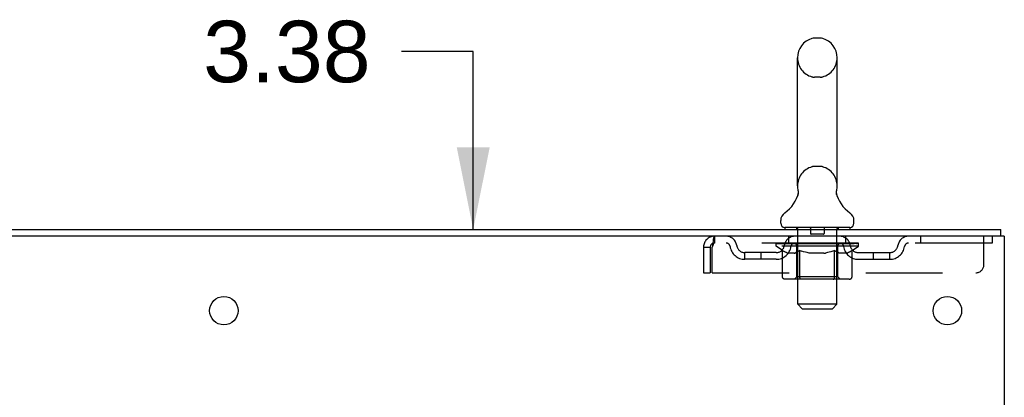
# Model space of a CAD drawing. Header units: inches. Extents: x 0 to 215, y 0 to 139.
# Tile 113 of 114: x 133.08 to 148.22, y 92.42 to 98.23. Entities that reach past the tile are written whole.
import ezdxf

# ---------------------------------------------------------------- set-up
doc = ezdxf.new("R2010")
doc.units = ezdxf.units.IN
doc.header["$LTSCALE"] = 11.804375
doc.header["$MEASUREMENT"] = 0
doc.linetypes.add('HIDDEN', pattern=[0.2, 0.1, -0.1])
doc.layers.get('0').update_dxf_attribs({"linetype": 'CONTINUOUS'})
doc.layers.add('DEFAULT_2', color=8, linetype='HIDDEN')
doc.layers.add('DIMENSIONS', color=7, linetype='CONTINUOUS')
doc.styles.get("Standard").update_dxf_attribs({"font": 'arial.ttf'})
doc.dimstyles.new('DIMSTYLE_1', dxfattribs={"dimtxt": 0.946875, "dimasz": 1.2625, "dimexe": 0.09, "dimexo": 0.07, "dimgap": 0.0375, "dimtad": 0, "dimtih": 1, "dimtoh": 1, "dimzin": 4, "dimdsep": 46, "dimtxsty": 'Standard', "dimblk": '_FILLED', "dimblk1": '_FILLED', "dimblk2": '_FILLED', "dimcen": 0.09, "dimadec": 3, "dimazin": 1, "dimtfac": 1, "dimtdec": 3, "dimtofl": 0, "dimtmove": 0, "dimatfit": 3, "dimldrblk": '_FILLED', "dimfxl": 0, "dimtolj": 1, "dimtzin": 4, "dimarcsym": 0})

# ---------------------------------------------------------------- blocks, each defined once
blk = doc.blocks.new('_FILLED')
at = {"color": 0, "linetype": 'ByBlock'}
blk.add_solid([(0, 0), (-1, 0.2), (-1, -0.2)], dxfattribs=at)
blk = doc.blocks.new('*D20')
at = {"layer": 'DIMENSIONS', "color": 2, "linetype": 'Continuous'}
for p, q in [((140.053, 97.741), (138.948, 97.741)), ((140.053, 95.001), (140.053, 97.741)), ((140.053, 91.626), (140.053, 89.101))]:
    blk.add_line(p, q, dxfattribs=at)
at = {"layer": 'DIMENSIONS', "color": 2, "linetype": 'Continuous', "xscale": 1.2625, "yscale": 1.2625, "zscale": 1.2625}
for p, rotation in [((140.053, 95.001), 270), ((140.053, 91.626), 90)]:
    blk.add_blockref('_FILLED', p, dxfattribs=dict(at, rotation=rotation))
at = {"layer": 'DIMENSIONS', "color": 2, "linetype": 'Continuous', "insert": (138.475, 98.215), "char_height": 0.9469, "width": 2.57311, "attachment_point": 3, "line_spacing_factor": 0.9}
blk.add_mtext('3.38', dxfattribs=at)

msp = doc.modelspace()

# ---------------------------------------------------------------- linework, layer by layer
at = {"color": 7, "linetype": 'Continuous'}
for p, q in [((145.388, 97.946), (145.3, 97.946)), ((145.038, 95.671), (145.038, 97.646)), ((145.65, 95.671), (145.65, 97.646)), ((145.638, 95.577), (145.639, 95.582)), ((145.638, 95.572), (145.638, 95.577)), ((145.638, 95.567), (145.638, 95.572)), ((145.638, 95.562), (145.638, 95.567)), ((145.639, 95.552), (145.638, 95.557)), ((145.639, 95.587), (145.64, 95.592)), ((145.639, 95.582), (145.639, 95.587)), ((145.64, 95.547), (145.639, 95.553)), ((145.64, 95.543), (145.64, 95.548)), ((145.641, 95.538), (145.64, 95.543)), ((145.641, 95.597), (145.642, 95.601)), ((145.642, 95.534), (145.641, 95.538)), ((145.044, 95.528), (145.043, 95.524)), ((144.781, 95.1), (144.781, 95.139)), ((145.906, 95.1), (145.906, 95.139)), ((144.844, 95.031), (144.844, 95.001)), ((145.844, 95.031), (144.844, 95.031)), ((145.844, 95.031), (145.844, 95.001)), ((148.167, 94.897), (148.167, 95.001))]:
    msp.add_line(p, q, dxfattribs=at)
at = {"color": 3, "linetype": 'Continuous'}
for p, q in [((124.408, 95.001), (148.167, 95.001)), ((148.219, 94.897), (124.413, 94.897)), ((148.219, 94.897), (148.219, 9.105))]:
    msp.add_line(p, q, dxfattribs=at)
at = {"color": 7, "linetype": 'Continuous'}
for points in [[(145.046, 95.601), (145.047, 95.597), (145.048, 95.592), (145.049, 95.587), (145.049, 95.582), (145.05, 95.577), (145.05, 95.572), (145.05, 95.568), (145.05, 95.563), (145.049, 95.558), (145.049, 95.553), (145.048, 95.548), (145.047, 95.543), (145.046, 95.538), (145.045, 95.533), (145.044, 95.528)], [(145.638, 95.557), (145.638, 95.562), (145.638, 95.567)], [(145.64, 95.592), (145.641, 95.597), (145.642, 95.601)]]:
    msp.add_lwpolyline(points, dxfattribs=at)
at = {"color": 3, "linetype": 'Continuous'}
for centre in [(136.219, 93.751), (147.344, 93.751)]:
    msp.add_circle(centre, 0.219, dxfattribs=at)
at = {"color": 7, "linetype": 'Continuous'}
for centre, radius, start, end in [((145.344, 97.646), 0.306, 105.6303, 180), ((145.3, 97.803), 0.144, 90, 105.6303), ((145.388, 97.803), 0.144, 74.3697, 90), ((145.344, 97.646), 0.306, 0, 74.3697), ((144.546, 95.688), 0.523, 304.6624, 347.2389), ((145.344, 95.671), 0.306, 180, 193.2053), ((146.142, 95.688), 0.523, 192.7611, 235.3376), ((145.344, 95.671), 0.306, 346.7947, 360), ((144.925, 95.139), 0.144, 124.6624, 180), ((145.763, 95.139), 0.144, 360, 55.3376), ((144.85, 95.1), 0.069, 180, 265), ((145.837, 95.1), 0.069, 275, 360)]:
    msp.add_arc(centre, radius, start, end, dxfattribs=at)
at = {"layer": 'DEFAULT_2', "color": 8, "linetype": 'HIDDEN'}
for p, q in [((145.388, 97.346), (145.3, 97.346)), ((145.388, 95.971), (145.3, 95.971)), ((145.024, 95.031), (145.024, 95.001)), ((145.044, 93.85), (145.044, 95.001)), ((145.239, 95.021), (145.239, 94.941)), ((145.439, 94.931), (145.249, 94.931)), ((145.449, 95.021), (145.449, 94.941)), ((145.644, 93.85), (145.644, 95.001)), ((145.664, 95.031), (145.664, 95.001)), ((143.761, 94.897), (143.761, 94.793)), ((148.031, 94.793), (143.761, 94.793)), ((144.711, 94.746), (144.711, 94.786)), ((144.711, 94.786), (145.017, 94.786)), ((144.712, 94.786), (144.712, 94.791)), ((144.832, 94.789), (144.712, 94.791)), ((144.72, 94.786), (144.72, 94.793)), ((144.729, 94.783), (144.729, 94.786)), ((144.729, 94.783), (145.959, 94.783)), ((144.738, 94.783), (144.738, 94.786)), ((144.739, 94.783), (144.739, 94.786)), ((144.749, 94.786), (144.749, 94.793)), ((144.765, 94.783), (144.765, 94.786)), ((144.767, 94.783), (144.767, 94.786)), ((144.795, 94.786), (144.795, 94.793)), ((144.81, 94.783), (144.81, 94.786)), ((144.813, 94.783), (144.813, 94.786)), ((144.832, 94.786), (144.832, 94.789)), ((144.859, 94.786), (144.859, 94.793)), ((144.86, 94.783), (144.86, 94.786)), ((144.861, 94.783), (144.861, 94.786)), ((144.864, 94.783), (144.864, 94.786)), ((144.871, 94.783), (144.871, 94.786)), ((144.871, 94.783), (144.871, 94.786)), ((144.875, 94.783), (144.875, 94.786)), ((144.878, 94.783), (144.878, 94.787)), ((144.882, 94.783), (144.882, 94.786)), ((144.896, 94.783), (144.896, 94.786)), ((144.906, 94.793), (144.906, 94.897)), ((144.915, 94.783), (144.915, 94.789)), ((144.915, 94.783), (144.915, 94.786)), ((144.935, 94.783), (144.935, 94.786)), ((144.935, 94.783), (144.935, 94.786)), ((144.937, 94.786), (144.937, 94.793)), ((144.947, 94.783), (144.947, 94.786)), ((144.951, 94.783), (144.951, 94.786)), ((144.96, 94.783), (144.96, 94.786)), ((144.971, 94.783), (144.971, 94.79)), ((144.987, 94.783), (144.987, 94.786)), ((144.99, 94.783), (144.99, 94.786)), ((145.017, 94.783), (145.017, 94.786)), ((145.084, 94.786), (145.022, 94.786)), ((145.027, 94.786), (145.027, 94.793)), ((145.034, 94.783), (145.034, 94.786)), ((145.039, 94.783), (145.039, 94.786)), ((145.045, 94.783), (145.045, 94.791)), ((145.049, 94.783), (145.049, 94.786)), ((145.06, 94.783), (145.06, 94.786)), ((145.084, 94.783), (145.084, 94.786)), ((145.159, 94.786), (145.1, 94.786)), ((145.12, 94.783), (145.12, 94.786)), ((145.127, 94.786), (145.127, 94.793)), ((145.131, 94.783), (145.131, 94.786)), ((145.133, 94.783), (145.133, 94.792)), ((145.136, 94.783), (145.136, 94.786)), ((145.144, 94.783), (145.144, 94.786)), ((145.159, 94.783), (145.159, 94.786)), ((145.239, 94.786), (145.185, 94.786)), ((145.198, 94.783), (145.198, 94.786)), ((145.229, 94.786), (145.344, 94.793)), ((145.234, 94.786), (145.234, 94.793)), ((145.234, 94.786), (145.234, 94.793)), ((145.234, 94.793), (145.234, 94.793)), ((145.234, 94.783), (145.234, 94.786)), ((145.238, 94.783), (145.238, 94.786)), ((145.239, 94.783), (145.239, 94.786)), ((145.24, 94.783), (145.24, 94.786)), ((145.323, 94.786), (145.275, 94.786)), ((145.28, 94.783), (145.28, 94.786)), ((145.323, 94.783), (145.323, 94.786)), ((145.341, 94.786), (145.341, 94.786)), ((145.341, 94.783), (145.341, 94.786)), ((145.341, 94.783), (145.341, 94.786)), ((145.344, 94.786), (145.344, 94.793)), ((145.344, 94.793), (145.458, 94.786)), ((145.346, 94.783), (145.346, 94.786)), ((145.346, 94.786), (145.347, 94.786)), ((145.347, 94.783), (145.347, 94.786)), ((145.365, 94.783), (145.365, 94.786)), ((145.365, 94.786), (145.413, 94.786)), ((145.407, 94.783), (145.407, 94.786)), ((145.448, 94.783), (145.448, 94.786)), ((145.448, 94.783), (145.448, 94.786)), ((145.448, 94.786), (145.503, 94.786)), ((145.449, 94.783), (145.449, 94.786)), ((145.453, 94.786), (145.453, 94.793)), ((145.453, 94.793), (145.454, 94.793)), ((145.453, 94.783), (145.453, 94.786)), ((145.454, 94.786), (145.454, 94.793)), ((145.49, 94.783), (145.49, 94.786)), ((145.529, 94.783), (145.529, 94.786)), ((145.529, 94.786), (145.588, 94.786)), ((145.544, 94.783), (145.544, 94.786)), ((145.552, 94.783), (145.552, 94.786)), ((145.554, 94.783), (145.554, 94.792)), ((145.557, 94.783), (145.557, 94.786)), ((145.56, 94.786), (145.56, 94.793)), ((145.568, 94.783), (145.568, 94.786)), ((145.604, 94.783), (145.604, 94.786)), ((145.604, 94.786), (145.666, 94.786)), ((145.628, 94.783), (145.628, 94.786)), ((145.639, 94.783), (145.639, 94.786)), ((145.643, 94.783), (145.643, 94.791)), ((145.649, 94.783), (145.649, 94.786)), ((145.654, 94.783), (145.654, 94.786)), ((145.661, 94.786), (145.661, 94.793)), ((145.671, 94.783), (145.671, 94.786)), ((145.671, 94.786), (145.872, 94.786)), ((145.698, 94.783), (145.698, 94.786)), ((145.701, 94.783), (145.701, 94.786)), ((145.717, 94.783), (145.717, 94.79)), ((145.728, 94.783), (145.728, 94.786)), ((145.737, 94.783), (145.737, 94.786)), ((145.741, 94.783), (145.741, 94.786)), ((145.751, 94.786), (145.751, 94.793)), ((145.752, 94.783), (145.752, 94.786)), ((145.752, 94.783), (145.752, 94.786)), ((145.773, 94.783), (145.773, 94.789)), ((145.773, 94.783), (145.773, 94.786)), ((145.781, 94.793), (145.781, 94.897)), ((145.791, 94.783), (145.791, 94.786)), ((145.806, 94.783), (145.806, 94.786)), ((145.81, 94.783), (145.81, 94.787)), ((145.813, 94.783), (145.813, 94.786)), ((145.817, 94.783), (145.817, 94.786)), ((145.817, 94.783), (145.817, 94.786)), ((145.824, 94.783), (145.824, 94.786)), ((145.827, 94.783), (145.827, 94.786)), ((145.828, 94.783), (145.828, 94.786)), ((145.829, 94.786), (145.829, 94.793)), ((145.875, 94.783), (145.875, 94.786)), ((145.878, 94.783), (145.878, 94.786)), ((145.892, 94.786), (145.892, 94.793)), ((145.921, 94.783), (145.921, 94.786)), ((145.923, 94.783), (145.923, 94.786)), ((145.939, 94.786), (145.939, 94.793)), ((145.949, 94.783), (145.949, 94.786)), ((145.95, 94.783), (145.95, 94.786)), ((145.959, 94.783), (145.959, 94.786)), ((145.968, 94.786), (145.968, 94.793)), ((145.977, 94.746), (145.977, 94.793)), ((146.931, 94.897), (146.931, 94.793)), ((147.906, 94.459), (147.906, 94.897)), ((148.031, 94.897), (148.031, 94.793)), ((143.594, 94.73), (143.594, 94.334)), ((143.594, 94.73), (143.698, 94.73)), ((143.698, 94.73), (143.698, 94.334)), ((143.728, 94.334), (143.728, 94.73)), ((144.229, 94.542), (144.229, 94.646)), ((144.712, 94.646), (144.229, 94.646)), ((144.479, 94.542), (144.479, 94.646)), ((144.807, 94.678), (144.711, 94.746)), ((145.977, 94.746), (144.711, 94.746)), ((144.807, 94.272), (144.807, 94.678)), ((144.807, 94.678), (144.822, 94.668)), ((144.837, 94.659), (144.822, 94.668)), ((144.852, 94.651), (144.837, 94.659)), ((144.866, 94.645), (144.852, 94.652)), ((144.88, 94.639), (144.866, 94.645)), ((144.895, 94.635), (144.88, 94.639)), ((144.989, 94.635), (144.895, 94.635)), ((144.989, 94.635), (145.003, 94.639)), ((145.017, 94.645), (145.003, 94.639)), ((145.031, 94.651), (145.017, 94.645)), ((145.031, 94.274), (145.031, 94.743)), ((145.046, 94.659), (145.031, 94.651)), ((145.06, 94.668), (145.045, 94.659)), ((145.075, 94.678), (145.06, 94.668)), ((145.075, 94.272), (145.075, 94.678)), ((145.075, 94.678), (145.104, 94.668)), ((145.133, 94.659), (145.104, 94.668)), ((145.161, 94.651), (145.133, 94.659)), ((145.189, 94.645), (145.161, 94.652)), ((145.217, 94.639), (145.189, 94.645)), ((145.245, 94.635), (145.217, 94.639)), ((145.443, 94.635), (145.245, 94.635)), ((145.443, 94.635), (145.47, 94.639)), ((145.498, 94.645), (145.47, 94.639)), ((145.526, 94.651), (145.498, 94.645)), ((145.554, 94.659), (145.525, 94.651)), ((145.582, 94.667), (145.553, 94.659)), ((145.61, 94.677), (145.581, 94.667)), ((145.61, 94.272), (145.61, 94.677)), ((145.61, 94.677), (145.624, 94.667)), ((145.638, 94.659), (145.624, 94.668)), ((145.652, 94.651), (145.638, 94.659)), ((145.666, 94.645), (145.652, 94.651)), ((145.657, 94.274), (145.657, 94.743)), ((145.679, 94.639), (145.665, 94.645)), ((145.692, 94.635), (145.679, 94.639)), ((145.796, 94.635), (145.692, 94.635)), ((145.796, 94.635), (145.81, 94.639)), ((145.823, 94.645), (145.81, 94.639)), ((145.837, 94.651), (145.823, 94.645)), ((145.85, 94.659), (145.836, 94.651)), ((145.864, 94.667), (145.85, 94.659)), ((145.878, 94.677), (145.864, 94.667)), ((145.878, 94.677), (145.977, 94.746)), ((145.878, 94.272), (145.878, 94.677)), ((145.975, 94.646), (146.458, 94.646)), ((146.208, 94.542), (146.208, 94.646)), ((146.458, 94.542), (146.458, 94.646)), ((144.712, 94.542), (144.229, 94.542)), ((145.975, 94.542), (146.458, 94.542)), ((143.594, 94.334), (143.698, 94.334)), ((143.728, 94.334), (147.781, 94.334)), ((145.835, 94.235), (144.85, 94.235)), ((145.031, 94.274), (144.991, 94.235)), ((145.657, 94.274), (145.031, 94.274)), ((145.589, 94.235), (145.591, 94.235)), ((145.596, 94.237), (145.599, 94.239)), ((145.599, 94.239), (145.601, 94.241)), ((145.657, 94.274), (145.696, 94.235)), ((145.113, 93.781), (145.044, 93.85)), ((145.644, 93.85), (145.044, 93.85)), ((145.113, 93.781), (145.575, 93.781)), ((145.575, 93.781), (145.644, 93.85))]:
    msp.add_line(p, q, dxfattribs=at)
for points in [[(143.761, 94.897), (143.759, 94.896), (143.756, 94.893), (143.754, 94.887), (143.751, 94.88), (143.749, 94.871), (143.747, 94.86), (143.744, 94.848), (143.742, 94.834), (143.74, 94.819), (143.737, 94.802), (143.735, 94.785), (143.733, 94.767), (143.73, 94.749), (143.728, 94.73)], [(143.761, 94.793), (143.759, 94.792), (143.756, 94.791), (143.754, 94.789), (143.751, 94.787), (143.749, 94.783), (143.747, 94.779), (143.744, 94.774), (143.742, 94.769), (143.74, 94.763), (143.737, 94.757), (143.735, 94.751), (143.733, 94.744), (143.73, 94.737), (143.728, 94.73)], [(144.85, 94.235), (144.845, 94.235), (144.84, 94.236), (144.835, 94.237), (144.83, 94.239), (144.826, 94.241), (144.821, 94.244), (144.817, 94.248), (144.814, 94.252), (144.811, 94.256), (144.809, 94.261), (144.808, 94.266), (144.807, 94.272)], [(145.096, 94.235), (145.094, 94.235), (145.091, 94.236), (145.089, 94.237), (145.086, 94.239), (145.084, 94.241), (145.082, 94.244), (145.08, 94.248), (145.078, 94.252), (145.077, 94.256), (145.076, 94.261), (145.075, 94.266), (145.075, 94.272)], [(145.591, 94.235), (145.594, 94.236), (145.596, 94.237)], [(145.601, 94.241), (145.603, 94.244), (145.605, 94.248), (145.607, 94.252), (145.608, 94.256)], [(145.603, 94.244), (145.605, 94.248), (145.607, 94.252)], [(145.608, 94.256), (145.609, 94.261), (145.61, 94.266), (145.61, 94.272)], [(145.609, 94.261), (145.61, 94.266), (145.61, 94.272)], [(145.835, 94.235), (145.84, 94.235), (145.845, 94.236), (145.85, 94.237), (145.855, 94.239), (145.86, 94.241), (145.864, 94.244), (145.868, 94.248), (145.871, 94.252), (145.874, 94.256), (145.876, 94.261), (145.877, 94.266), (145.878, 94.272)]]:
    msp.add_lwpolyline(points, dxfattribs=at)
for centre, radius, start, end in [((145.344, 97.646), 0.306, 180, 254.3697), ((145.344, 97.646), 0.306, 285.6303, 360), ((145.3, 97.49), 0.144, 254.3697, 270), ((145.388, 97.49), 0.144, 270, 285.6303), ((145.344, 95.671), 0.306, 105.6303, 180), ((145.3, 95.828), 0.144, 90, 105.6303), ((145.388, 95.828), 0.144, 74.3697, 90), ((145.344, 95.671), 0.306, 0, 74.3697), ((144.85, 95.1), 0.069, 265, 270), ((145.014, 95.001), 0.03, 0, 90), ((145.229, 95.021), 0.01, 0, 90), ((145.249, 94.941), 0.01, 180, 270), ((145.439, 94.941), 0.01, 270, 360), ((145.459, 95.021), 0.01, 90, 180), ((145.674, 95.001), 0.03, 90, 180), ((145.837, 95.1), 0.069, 270, 275), ((143.761, 94.73), 0.167, 90, 180), ((143.761, 94.73), 0.063, 90, 180), ((143.94, 94.73), 0.167, 8.0716, 90), ((143.941, 94.73), 0.0625, 7.9863, 90), ((145.001, 94.73), 0.167, 90, 171.9284), ((145.001, 94.73), 0.0625, 90, 172.0137), ((144.991, 94.743), 0.0398, 0, 90), ((145.696, 94.743), 0.0398, 90, 180), ((145.686, 94.73), 0.167, 8.0716, 90), ((145.687, 94.73), 0.0625, 7.9863, 90), ((146.748, 94.73), 0.167, 90, 171.9284), ((146.747, 94.73), 0.0625, 90, 172.0137), ((144.229, 94.771), 0.229, 187.9863, 270), ((144.229, 94.771), 0.125, 188.0716, 270), ((144.712, 94.771), 0.125, 270, 351.9284), ((144.712, 94.771), 0.229, 270, 352.0137), ((145.975, 94.771), 0.229, 187.9863, 270), ((145.975, 94.771), 0.125, 188.0716, 270), ((146.458, 94.771), 0.125, 270, 351.9284), ((146.458, 94.771), 0.229, 270, 352.0137), ((147.781, 94.459), 0.125, 270, 360)]:
    msp.add_arc(centre, radius, start, end, dxfattribs=at)
for centre, major_axis, ratio, start_param, end_param in [((145.344, 94.793), (0.633, 0.007), 0.05963, 9.249616, 9.431313), ((145.344, 94.793), (0.633, 0), 0.060556, -3.083241, -2.96706), ((145.344, 94.793), (0.633, 0.013), 0.05688, 2.791345, 2.965878), ((144.735, 94.781), (0.198, -0.002), 0.05963, 0.605815, 1.645666), ((144.666, 94.781), (0.198, 0.002), 0.05963, 0.25549, 1.295341), ((145.344, 94.793), (0.633, -0.007), 0.05963, -2.96643, -2.791898), ((144.666, 94.774), (0.198, 0.004), 0.05688, 1.20151, 1.294789), ((144.735, 94.774), (0.198, 0), 0.060556, 1.551758, 1.645036), ((144.736, 94.777), (0.164, 0.002), 0.05963, 1.065228, 1.614276), ((144.691, 94.774), (0.198, 0.002), 0.05963, 1.170259, 1.376596), ((144.716, 94.777), (0.164, 0.003), 0.05688, 0.890143, 1.43919), ((144.774, 94.777), (0.164, 0), 0.060556, 1.240391, 1.789438), ((145.344, 94.793), (0.633, 0.019), 0.052395, 2.616403, 2.790936), ((144.798, 94.781), (0.198, -0.004), 0.05688, 0.7809, 1.820751), ((144.663, 94.781), (0.198, 0.004), 0.05688, 0.080405, 1.120256), ((145.344, 94.793), (0.633, -0.013), 0.05688, -2.791345, -2.616812), ((144.663, 94.774), (0.198, 0.006), 0.052395, 1.026568, 1.119847), ((144.798, 94.774), (0.198, -0.002), 0.05963, 1.72692, 1.820198), ((144.716, 94.777), (0.164, 0.005), 0.052395, 0.715201, 1.264248), ((144.83, 94.777), (0.164, -0.002), 0.05963, 1.415553, 1.9646), ((145.344, 94.793), (0.633, 0.025), 0.046319, 2.441654, 2.616187), ((144.877, 94.781), (0.198, -0.006), 0.052395, 0.955842, 1.995693), ((144.68, 94.781), (0.198, 0.006), 0.052395, -0.094537, 0.945314), ((145.344, 94.793), (0.633, -0.019), 0.052395, -2.616403, -2.44187), ((144.68, 94.774), (0.198, 0.008), 0.046319, 0.851819, 0.945098), ((144.877, 94.774), (0.198, -0.004), 0.05688, 1.902006, 1.995284), ((144.734, 94.777), (0.164, 0.006), 0.046319, 0.540452, 1.089499), ((144.901, 94.777), (0.164, -0.003), 0.05688, 1.590638, 2.139686), ((144.691, 94.781), (0.198, 0), 0.060556, 0.430652, 0.777569), ((145.344, 94.793), (0.633, 0.029), 0.038841, 2.267123, 2.441656), ((144.97, 94.781), (0.198, -0.008), 0.046319, 1.130591, 2.170442), ((145.344, 94.793), (0.633, -0.025), 0.046319, -2.441654, -2.267121), ((144.717, 94.781), (0.198, 0.008), 0.046319, -0.269286, 0.770565), ((144.717, 94.774), (0.198, 0.009), 0.038841, 0.677289, 0.770567), ((144.97, 94.774), (0.198, -0.006), 0.052395, 2.076947, 2.170226), ((144.771, 94.777), (0.164, 0.008), 0.038841, 0.365921, 0.914969), ((144.986, 94.777), (0.164, -0.005), 0.052395, 1.76558, 2.314627), ((145.344, 94.793), (0.633, 0.033), 0.030195, 2.09281, 2.267343), ((145.075, 94.781), (0.198, -0.009), 0.038841, 1.305122, 2.344973), ((145.344, 94.793), (0.633, -0.029), 0.038841, -2.267123, -2.092591), ((144.773, 94.781), (0.198, 0.009), 0.038841, -0.443817, 0.596034), ((144.773, 94.774), (0.198, 0.01), 0.030195, 0.502975, 0.596254), ((145.075, 94.774), (0.198, -0.008), 0.046319, 2.251696, 2.344975), ((144.825, 94.777), (0.164, 0.009), 0.030195, 0.191608, 0.740655), ((145.081, 94.777), (0.164, -0.006), 0.046319, 1.940329, 2.489376), ((144.847, 94.781), (0.198, 0.01), 0.030195, -0.61813, 0.421721), ((145.344, 94.793), (0.633, 0.036), 0.020645, 1.918687, 2.09322), ((145.188, 94.781), (0.198, -0.01), 0.030195, 1.479435, 2.519286), ((145.344, 94.793), (0.633, -0.033), 0.030195, -2.09281, -1.918277), ((144.847, 94.774), (0.198, 0.011), 0.020645, 0.328852, 0.422131), ((145.188, 94.774), (0.198, -0.009), 0.038841, 2.426227, 2.519505), ((144.896, 94.777), (0.164, 0.009), 0.020645, 0.017485, 0.566532), ((145.185, 94.777), (0.164, -0.008), 0.038841, 2.11486, 2.663907), ((144.935, 94.781), (0.198, 0.011), 0.020645, -0.792253, 0.247598), ((145.344, 94.793), (0.633, 0.038), 0.010478, 1.744704, 1.919237), ((145.306, 94.781), (0.198, -0.011), 0.020645, 1.653558, 2.693409), ((145.344, 94.793), (0.633, -0.036), 0.020645, -1.918687, -1.744154), ((144.935, 94.774), (0.198, 0.012), 0.010478, 0.154869, 0.248148), ((145.306, 94.774), (0.198, -0.01), 0.030195, 2.60054, 2.693819), ((144.979, 94.777), (0.164, 0.01), 0.010478, 6.126688, 6.675735), ((145.293, 94.777), (0.164, -0.009), 0.030195, 2.289173, 2.83822), ((145.036, 94.781), (0.198, 0.012), 0.010478, -0.966236, -0.000846), ((145.425, 94.781), (0.198, -0.012), 0.010478, 1.827541, 2.867392), ((145.344, 94.793), (0.633, -0.038), 0.010478, -1.744704, -1.570171), ((145.425, 94.774), (0.198, -0.011), 0.020645, 2.774664, 2.867942), ((145.403, 94.777), (0.164, -0.009), 0.020645, 2.463296, 3.012344), ((145.263, 94.781), (0.198, 0.012), 0.010478, 0.274201, 1.314052), ((145.177, 94.777), (0.164, 0.01), 0.010478, -0.000483, 0.504314), ((145.147, 94.774), (0.198, 0.012), 0.010478, 0.099668, 0.192946), ((145.344, 94.793), (0.633, 0.038), 0.010478, -1.571421, -1.396888), ((145.541, 94.774), (0.198, -0.012), 0.010478, 2.948646, 3.041925), ((145.511, 94.777), (0.164, -0.01), 0.010478, 2.637279, 3.142076), ((145.382, 94.781), (0.198, 0.011), 0.020645, 0.448184, 1.488034), ((145.285, 94.777), (0.164, 0.009), 0.020645, 0.129249, 0.678296), ((145.263, 94.774), (0.198, 0.011), 0.020645, 0.273651, 0.366929), ((145.651, 94.781), (0.198, -0.012), 0.010478, -3.140747, -2.175357), ((145.344, 94.793), (0.633, 0.036), 0.020645, -1.397439, -1.222906), ((145.344, 94.793), (0.633, -0.038), 0.010478, 1.222355, 1.396888), ((145.5, 94.781), (0.198, 0.01), 0.030195, 0.622307, 1.662158), ((145.395, 94.777), (0.164, 0.009), 0.030195, 0.303372, 0.852419), ((145.709, 94.777), (0.164, -0.01), 0.010478, 2.749043, 3.29809), ((145.753, 94.781), (0.198, -0.011), 0.020645, 2.893995, 3.933846), ((145.382, 94.774), (0.198, 0.01), 0.030195, 0.447774, 0.541052), ((145.753, 94.774), (0.198, -0.012), 0.010478, 2.893445, 2.986723), ((145.344, 94.793), (0.633, 0.033), 0.030195, -1.223315, -1.048783), ((145.344, 94.793), (0.633, -0.036), 0.020645, 1.048373, 1.222906), ((145.613, 94.781), (0.198, 0.009), 0.038841, 0.79662, 1.836471), ((145.503, 94.777), (0.164, 0.008), 0.038841, 0.477686, 1.026733), ((145.792, 94.777), (0.164, -0.009), 0.020645, 2.57506, 3.124108), ((145.841, 94.781), (0.198, -0.01), 0.030195, 2.719872, 3.759723), ((145.717, 94.781), (0.198, 0.008), 0.046319, 0.971151, 2.011002), ((145.5, 94.774), (0.198, 0.009), 0.038841, 0.622087, 0.715366), ((145.841, 94.774), (0.198, -0.011), 0.020645, 2.719462, 2.812741), ((145.344, 94.793), (0.633, 0.029), 0.038841, -1.049002, -0.874469), ((145.344, 94.793), (0.633, -0.033), 0.030195, 0.87425, 1.048783), ((145.607, 94.777), (0.164, 0.006), 0.046319, 0.652216, 1.201263), ((145.811, 94.781), (0.198, 0.006), 0.052395, 1.1459, 2.185751), ((145.862, 94.777), (0.164, -0.009), 0.030195, 2.400937, 2.949985), ((145.915, 94.781), (0.198, -0.009), 0.038841, 2.545558, 3.585409), ((145.702, 94.777), (0.164, 0.005), 0.052395, 0.826965, 1.376012), ((145.613, 94.774), (0.198, 0.008), 0.046319, 0.796618, 0.889896), ((145.915, 94.774), (0.198, -0.01), 0.030195, 2.545339, 2.638617), ((145.89, 94.781), (0.198, 0.004), 0.05688, 1.320842, 2.360692), ((145.344, 94.793), (0.633, 0.025), 0.046319, -0.874471, -0.699939), ((145.344, 94.793), (0.633, -0.029), 0.038841, 0.699936, 0.874469), ((145.971, 94.781), (0.198, -0.008), 0.046319, 2.371028, 3.410879), ((145.917, 94.777), (0.164, -0.008), 0.038841, 2.226624, 2.775671), ((145.953, 94.781), (0.198, 0.002), 0.05963, 1.495927, 2.535778), ((145.787, 94.777), (0.164, 0.003), 0.05688, 1.001907, 1.550954), ((146.008, 94.781), (0.198, -0.006), 0.052395, 2.196279, 3.23613), ((145.954, 94.777), (0.164, -0.006), 0.046319, 2.052093, 2.601141), ((145.717, 94.774), (0.198, 0.006), 0.052395, 0.971367, 1.064645), ((145.997, 94.781), (0.198, 0), 0.060556, 1.671089, 2.71094), ((145.971, 94.774), (0.198, -0.009), 0.038841, 2.371026, 2.464304), ((146.025, 94.781), (0.198, -0.004), 0.05688, 2.021337, 3.061188), ((145.344, 94.793), (0.633, 0.019), 0.052395, -0.699723, -0.52519), ((145.344, 94.793), (0.633, -0.025), 0.046319, 0.525406, 0.699939), ((146.021, 94.781), (0.198, -0.002), 0.05963, 1.846251, 2.886102), ((145.858, 94.777), (0.164, 0.002), 0.05963, 1.176993, 1.72604), ((145.972, 94.777), (0.164, -0.005), 0.052395, 1.877344, 2.426392), ((145.913, 94.777), (0.164, 0), 0.060556, 1.352155, 1.901202), ((145.971, 94.777), (0.164, -0.003), 0.05688, 1.702402, 2.25145), ((145.952, 94.777), (0.164, -0.002), 0.05963, 1.527317, 2.076364), ((145.811, 94.774), (0.198, 0.004), 0.05688, 1.146309, 1.239587), ((146.008, 94.774), (0.198, -0.008), 0.046319, 2.196495, 2.289773), ((145.344, 94.793), (0.633, 0.013), 0.05688, -0.524781, -0.350248), ((145.344, 94.793), (0.633, -0.019), 0.052395, 0.350657, 0.52519), ((145.89, 94.774), (0.198, 0.002), 0.05963, 1.321394, 1.414673), ((146.025, 94.774), (0.198, -0.006), 0.052395, 2.021746, 2.115024), ((145.344, 94.793), (0.633, 0.007), 0.05963, -0.349695, -0.175162), ((145.344, 94.793), (0.633, -0.013), 0.05688, 0.175715, 0.350248), ((145.953, 94.774), (0.198, 0), 0.060556, 1.496556, 1.589835), ((146.021, 94.774), (0.198, -0.004), 0.05688, 1.846804, 1.940083), ((145.997, 94.774), (0.198, -0.002), 0.05963, 1.671719, 1.764997), ((145.344, 94.793), (0.633, 0), 0.060556, -0.174533, 0), ((145.344, 94.793), (0.633, -0.007), 0.05963, 0.000629, 0.175162)]:
    msp.add_ellipse(centre, major_axis=major_axis, ratio=ratio, start_param=start_param, end_param=end_param, dxfattribs=at)

# ---------------------------------------------------------------- dimensions: what is measured, and where the dimension line sits
at = {"layer": 'DIMENSIONS', "color": 2, "linetype": 'Continuous'}
dim = msp.add_linear_dim(base=(140.053022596, 91.625841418), p1=(148.106887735, 95.000841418), p2=(145.968887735, 91.625841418), angle=270, dimstyle='DIMSTYLE_1', dxfattribs=at)
dim.commit()
dim.dimension.update_dxf_attribs({"geometry": '*D20', "text_midpoint": (137.185355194, 97.735833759), "dimtype": 160})

doc.saveas('drawing.dxf')
